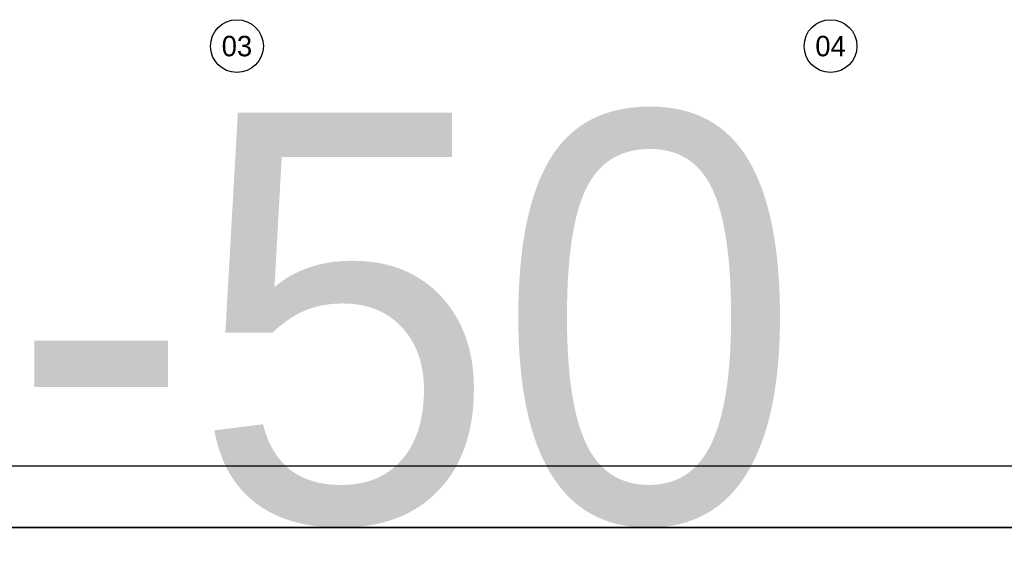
# Model space of a CAD drawing. Header units: millimetres. Extents: x -297000 to 504135, y -166520 to 252050.
# Tile 247 of 250: x 21803 to 31423, y -42350 to -37084. Entities that reach past the tile are written whole.
import ezdxf
from ezdxf.enums import TextEntityAlignment as Align

# ---------------------------------------------------------------- set-up
doc = ezdxf.new("R2010")
doc.units = ezdxf.units.MM
doc.header["$MEASUREMENT"] = 0
doc.linetypes.add('CENTER', pattern=[50.800000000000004, 31.75, -6.349999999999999, 6.349999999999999, -6.349999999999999])
doc.layers.add('000_FRAME_N', color=30, linetype='Continuous', plot=False)
doc.layers.add('040_AXPRI_B', color=9, linetype='CENTER')
doc.styles.add('VMX 2 MEDIUM 0', font='unvr55w.TTF', dxfattribs={"height": 2})
doc.styles.add('VMX 3 BIG 1', font='unvr55w.TTF', dxfattribs={"height": 4})
doc.styles.add('VMX 4 GIANT 50', font='unvr55w.TTF', dxfattribs={"height": 300})

# ---------------------------------------------------------------- blocks, each defined once
blk = doc.blocks.new('VMX GRID')
at = {"linetype": 'Continuous'}
blk.add_circle((0, 0), 4.499999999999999, dxfattribs=at)
at = {"style": 'VMX 2 MEDIUM 0'}
blk.add_attdef('00', text='', height=2, dxfattribs=at).set_placement((0, 0), align=Align.MIDDLE_CENTER)
blk = doc.blocks.new('GRID02')
at = {"layer": '040_AXPRI_B', "ltscale": 2}
ref = blk.add_blockref('VMX GRID', (11599.9999978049, -2741.951999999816), dxfattribs=dict(at, xscale=57.34400000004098, yscale=57.34399999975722, zscale=57.34400000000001))
ref.add_attrib('00', '03', dxfattribs={"layer": '0', "height": 200, "style": 'VMX 3 BIG 1'}).set_placement((11599.9999978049, -2741.951999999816), align=Align.MIDDLE_CENTER)
ref = blk.add_blockref('VMX GRID', (17399.99999783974, -2741.951999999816), dxfattribs=dict(at, xscale=57.34400000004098, yscale=57.34399999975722, zscale=57.34400000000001))
ref.add_attrib('00', '04', dxfattribs={"layer": '0', "height": 200, "style": 'VMX 3 BIG 1'}).set_placement((17399.99999783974, -2741.951999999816), align=Align.MIDDLE_CENTER)
blk = doc.blocks.new('1006_X-03.02')
blk.add_blockref('GRID02', (0, 0))

msp = doc.modelspace()

# ---------------------------------------------------------------- linework, layer by layer
at = {"layer": '000_FRAME_N'}
for points in [[(0, -1.255015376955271e-06), (59450, -1.255015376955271e-06), (59450, -42050.00000250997), (0, -42050.00000250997)], [(58950, -41450.00000125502), (500, -41450.00000125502), (500, -600.0000012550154), (58950, -600.0000012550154)], [(0, -42050.00000250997), (59450, -42050.00000250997), (59450, -84100.00000376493), (0, -84100.00000376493)]]:
    msp.add_lwpolyline(points, close=True, dxfattribs=at)

# ---------------------------------------------------------------- block references
msp.add_blockref('1006_X-03.02', (12325.00000211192, -34600.00000125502))

# ---------------------------------------------------------------- texts
at = {"layer": '000_FRAME_N', "insert": (0, -42050.00000250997), "char_height": 4000, "attachment_point": 7, "style": 'VMX 4 GIANT 50'}
msp.add_mtext('A0-03.01-50', dxfattribs=at)

doc.saveas('drawing.dxf')
